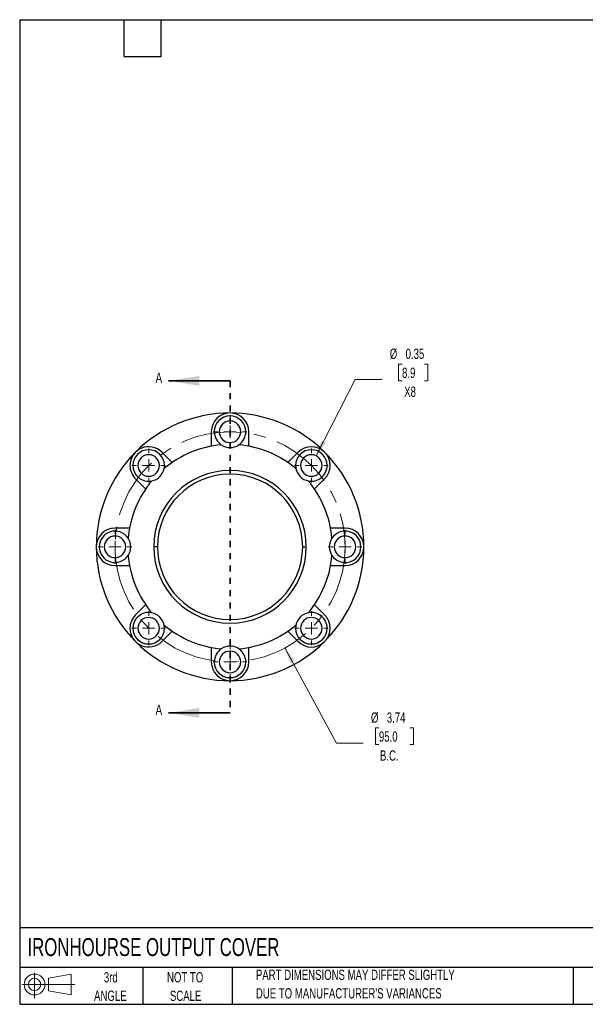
# Model space of a CAD drawing. Header units: inches. Extents: x 0.5 to 21.5, y 0.5 to 16.5.
# Tile 1 of 2: x 0.5 to 9.7, y 0.5 to 16.5. Entities that reach past the tile are written whole.
import ezdxf

# ---------------------------------------------------------------- set-up
doc = ezdxf.new("R2010")
doc.units = ezdxf.units.IN
doc.header["$LTSCALE"] = 2
doc.header["$MEASUREMENT"] = 0
doc.linetypes.add('CENTERX2', pattern=[0.8, 0.5, -0.1, 0.1, -0.1])
doc.linetypes.add('HIDDEN', pattern=[0.075, 0.05, -0.025])
doc.layers.add('TEXT', color=140, linetype='Continuous', lineweight=25)
doc.styles.add('SLDTEXTSTYLE0', font='TXT', dxfattribs={"width": 0.7})
doc.dimstyles.new('SLDDIMSTYLE0', dxfattribs={"dimtxt": 0.169922, "dimasz": 0.26, "dimexe": 0, "dimexo": 0.0625, "dimgap": 0.04248, "dimtad": 0, "dimtih": 1, "dimtoh": 1, "dimrnd": 1e-09, "dimzin": 12, "dimdsep": 46, "dimtxsty": 'SLDTEXTSTYLE0', "dimsah": 1, "dimcen": 0, "dimadec": 0, "dimazin": 3, "dimtfac": 1, "dimtofl": 0, "dimtmove": 0, "dimatfit": 3, "dimfxl": 0, "dimfrac": 2, "dimtolj": 1, "dimtzin": 12, "dimarcsym": 0})
doc.dimstyles.new('SLDDIMSTYLE1', dxfattribs={"dimtxt": 0.169922, "dimasz": 0.26, "dimexe": 0, "dimexo": 0.0625, "dimgap": 0.04248, "dimtad": 0, "dimtih": 1, "dimtoh": 1, "dimrnd": 1e-09, "dimdsep": 46, "dimtxsty": 'SLDTEXTSTYLE0', "dimsah": 1, "dimcen": 0, "dimadec": 0, "dimazin": 2, "dimtfac": 1, "dimtofl": 0, "dimtmove": 0, "dimatfit": 3, "dimfxl": 0, "dimfrac": 2, "dimtolj": 1, "dimtzin": 12, "dimarcsym": 0})

# ---------------------------------------------------------------- blocks, each defined once
blk = doc.blocks.new('Block11')
at = {"color": 7, "linetype": 'Continuous', "lineweight": 18}
for p, q in [((0.204, 0.418), (0.204, 0)), ((0.431, 0.328), (0.801, 0.396)), ((0.431, 0.126), (0.431, 0.328)), ((0.801, 0.396), (0.801, 0.058)), ((0, 0.227), (0.856, 0.227)), ((0.431, 0.126), (0.801, 0.058))]:
    blk.add_line(p, q, dxfattribs=at)
for radius in [0.169, 0.101]:
    blk.add_circle((0.204, 0.227), radius, dxfattribs=at)
blk = doc.blocks.new('Block12')
at = {"color": 7, "linetype": 'Continuous'}
blk.add_blockref('Block11', (0, 0), dxfattribs=at)
blk = doc.blocks.new('_D')
at = {"color": 7, "linetype": 'Continuous', "lineweight": 0}
for p, q in [((4.811, 6.29), (5.649, 4.743)), ((6.34, 4.99), (6.283, 4.99)), ((6.283, 4.99), (6.283, 4.72)), ((6.845, 4.99), (6.902, 4.99)), ((6.902, 4.99), (6.902, 4.72)), ((5.649, 4.743), (6.086, 4.743)), ((6.283, 4.72), (6.34, 4.72)), ((6.902, 4.72), (6.845, 4.72))]:
    blk.add_line(p, q, dxfattribs=at)
at = {"color": 7, "linetype": 'Continuous', "lineweight": 18}
blk.add_solid([(4.811, 6.29), (4.899, 6.042), (4.97, 6.08)], dxfattribs=at)
at = {"color": 7, "linetype": 'Continuous', "lineweight": 18, "char_height": 0.1667, "attachment_point": 1, "style": 'SLDTEXTSTYLE0'}
for s, insert in [('%%c', (6.211, 5.243)), ('3.74', (6.468, 5.243)), ('95.0', (6.34, 4.935)), ('B.C.', (6.357, 4.626))]:
    blk.add_mtext(s, dxfattribs=dict(at, insert=insert))
blk = doc.blocks.new('_D_1')
at = {"color": 7, "linetype": 'Continuous', "lineweight": 0}
for p, q in [((6.716, 10.902), (6.659, 10.902)), ((6.659, 10.902), (6.659, 10.632)), ((7.08, 10.902), (7.137, 10.902)), ((7.137, 10.902), (7.137, 10.632)), ((5.322, 9.412), (5.955, 10.655)), ((5.955, 10.655), (6.392, 10.655)), ((6.659, 10.632), (6.716, 10.632)), ((7.137, 10.632), (7.08, 10.632))]:
    blk.add_line(p, q, dxfattribs=at)
at = {"color": 7, "linetype": 'Continuous', "lineweight": 18}
blk.add_solid([(5.322, 9.412), (5.475, 9.626), (5.404, 9.662)], dxfattribs=at)
at = {"color": 7, "linetype": 'Continuous', "lineweight": 18, "char_height": 0.1667, "attachment_point": 1, "style": 'SLDTEXTSTYLE0'}
for s, insert in [('%%c', (6.517, 11.155)), ('0.35', (6.774, 11.155)), ('8.9', (6.716, 10.846)), ('X8', (6.751, 10.538))]:
    blk.add_mtext(s, dxfattribs=dict(at, insert=insert))
blk = doc.blocks.new('SW_CENTERMARKSYMBOL_0')
at = {"color": 0, "linetype": 'Continuous', "lineweight": 18}
for p, q in [((0, 0.2), (0, 0.275)), ((-0.2, 0), (-0.275, 0)), ((0, 0), (-0.1, 0)), ((0, 0), (0, 0.1)), ((0, 0), (0, -0.1)), ((0, 0), (0.1, 0)), ((0.2, 0), (0.275, 0)), ((0, -0.2), (0, -0.275))]:
    blk.add_line(p, q, dxfattribs=at)
blk = doc.blocks.new('SW_CENTERMARKSYMBOL_1')
at = {"color": 0, "linetype": 'Continuous', "lineweight": 18}
for p, q in [((0, 0.2), (0, 0.275)), ((-0.2, 0), (-0.275, 0)), ((0, 0), (-0.1, 0)), ((0, 0), (0, 0.1)), ((0, 0), (0, -0.1)), ((0, 0), (0.1, 0)), ((0.2, 0), (0.275, 0)), ((0, -0.2), (0, -0.275))]:
    blk.add_line(p, q, dxfattribs=at)
blk = doc.blocks.new('SW_CENTERMARKSYMBOL_2')
at = {"color": 0, "linetype": 'Continuous', "lineweight": 18}
for p, q in [((0, 0.2), (0, 0.275)), ((-0.2, 0), (-0.275, 0)), ((0, 0), (-0.1, 0)), ((0, 0), (0, 0.1)), ((0, 0), (0, -0.1)), ((0, 0), (0.1, 0)), ((0.2, 0), (0.275, 0)), ((0, -0.2), (0, -0.275))]:
    blk.add_line(p, q, dxfattribs=at)
blk = doc.blocks.new('SW_CENTERMARKSYMBOL_3')
at = {"color": 0, "linetype": 'Continuous', "lineweight": 18}
for p, q in [((0, 0.2), (0, 0.275)), ((-0.2, 0), (-0.275, 0)), ((0, 0), (-0.1, 0)), ((0, 0), (0, 0.1)), ((0, 0), (0, -0.1)), ((0, 0), (0.1, 0)), ((0.2, 0), (0.275, 0)), ((0, -0.2), (0, -0.275))]:
    blk.add_line(p, q, dxfattribs=at)
blk = doc.blocks.new('SW_CENTERMARKSYMBOL_4')
at = {"color": 0, "linetype": 'Continuous', "lineweight": 18}
for p, q in [((0, 0.2), (0, 0.275)), ((-0.2, 0), (-0.275, 0)), ((0, 0), (-0.1, 0)), ((0, 0), (0, 0.1)), ((0, 0), (0, -0.1)), ((0, 0), (0.1, 0)), ((0.2, 0), (0.275, 0)), ((0, -0.2), (0, -0.275))]:
    blk.add_line(p, q, dxfattribs=at)
blk = doc.blocks.new('SW_CENTERMARKSYMBOL_5')
at = {"color": 0, "linetype": 'Continuous', "lineweight": 18}
for p, q in [((0, 0.2), (0, 0.275)), ((-0.2, 0), (-0.275, 0)), ((0, 0), (-0.1, 0)), ((0, 0), (0, 0.1)), ((0, 0), (0, -0.1)), ((0, 0), (0.1, 0)), ((0.2, 0), (0.275, 0)), ((0, -0.2), (0, -0.275))]:
    blk.add_line(p, q, dxfattribs=at)
blk = doc.blocks.new('SW_CENTERMARKSYMBOL_6')
at = {"color": 0, "linetype": 'Continuous', "lineweight": 18}
for p, q in [((0, 0.2), (0, 0.275)), ((-0.2, 0), (-0.275, 0)), ((0, 0), (-0.1, 0)), ((0, 0), (0, 0.1)), ((0, 0), (0, -0.1)), ((0, 0), (0.1, 0)), ((0.2, 0), (0.275, 0)), ((0, -0.2), (0, -0.275))]:
    blk.add_line(p, q, dxfattribs=at)
blk = doc.blocks.new('SW_CENTERMARKSYMBOL_7')
at = {"color": 0, "linetype": 'Continuous', "lineweight": 18}
for p, q in [((0, 0.2), (0, 0.275)), ((-0.2, 0), (-0.275, 0)), ((0, 0), (-0.1, 0)), ((0, 0), (0, 0.1)), ((0, 0), (0, -0.1)), ((0, 0), (0.1, 0)), ((0.2, 0), (0.275, 0)), ((0, -0.2), (0, -0.275))]:
    blk.add_line(p, q, dxfattribs=at)

msp = doc.modelspace()

# ---------------------------------------------------------------- linework, layer by layer
at = {"color": 7, "linetype": 'Continuous', "lineweight": 35}
for p, q in [((3.92, 10.631), (2.92, 10.631)), ((3.92, 5.236), (2.92, 5.236))]:
    msp.add_line(p, q, dxfattribs=at)
at = {"color": 7, "linetype": 'HIDDEN', "lineweight": 35}
msp.add_line((3.92, 10.631), (3.92, 5.236), dxfattribs=at)
for p, q in [((3.615, 9.804), (3.615, 9.569)), ((4.225, 9.569), (4.225, 9.804)), ((2.979, 9.306), (2.813, 9.472)), ((5.026, 9.472), (4.86, 9.306)), ((2.382, 9.04), (2.548, 8.874)), ((5.292, 8.874), (5.458, 9.04)), ((2.285, 8.239), (2.05, 8.239)), ((5.79, 8.239), (5.555, 8.239)), ((2.739, 7.934), (2.68, 7.934)), ((5.101, 7.934), (5.16, 7.934)), ((2.05, 7.629), (2.285, 7.629)), ((5.555, 7.629), (5.79, 7.629)), ((2.548, 6.993), (2.382, 6.827)), ((5.458, 6.827), (5.292, 6.993)), ((2.813, 6.396), (2.979, 6.562)), ((4.86, 6.562), (5.026, 6.396)), ((3.615, 6.299), (3.615, 6.064)), ((4.225, 6.064), (4.225, 6.299))]:
    msp.add_line(p, q)
at = {"color": 7, "linetype": 'CENTERX2', "lineweight": 18}
msp.add_circle((3.92, 7.934), 1.87, dxfattribs=at)
for centre, radius, start, end in [((3.92, 7.934), 2.175, 90, 135), ((3.92, 9.804), 0.305, 0, 180), ((3.92, 7.934), 2.175, 45, 90), ((3.92, 9.804), 0.256, 0, 180), ((3.92, 9.804), 0.175, 0, 180), ((3.92, 9.804), 0.256, 180, 236.2508), ((3.92, 9.804), 0.175, 180, 0), ((3.92, 9.804), 0.256, 303.7492, 0), ((3.92, 7.934), 2.175, 135, 180), ((2.597, 9.256), 0.305, 45, 180), ((2.597, 9.256), 0.256, 0, 180), ((3.92, 7.934), 1.663, 94.9031, 130.0969), ((3.92, 9.804), 0.256, 236.2508, 303.7492), ((3.92, 7.934), 1.663, 49.9031, 85.0969), ((5.242, 9.256), 0.256, 0, 180), ((5.242, 9.256), 0.305, 315, 135), ((3.92, 7.934), 2.175, 0, 45), ((2.597, 9.256), 0.175, 0, 180), ((5.242, 9.256), 0.175, 0, 180), ((2.597, 9.256), 0.305, 180, 225), ((2.597, 9.256), 0.256, 180, 281.2508), ((2.597, 9.256), 0.175, 180, 0), ((2.597, 9.256), 0.256, 281.2508, 348.7492), ((3.92, 7.934), 1.24, 0, 180), ((2.597, 9.256), 0.256, 348.7492, 0), ((5.242, 9.256), 0.256, 180, 191.2508), ((5.242, 9.256), 0.256, 191.2508, 258.7492), ((5.242, 9.256), 0.175, 180, 0), ((5.242, 9.256), 0.256, 258.7492, 0), ((3.92, 7.934), 1.663, 139.9031, 175.0969), ((3.92, 7.934), 1.181, 0, 180), ((3.92, 7.934), 1.663, 4.9031, 40.0969), ((2.05, 7.934), 0.305, 90, 180), ((2.05, 7.934), 0.256, 33.7492, 180), ((5.79, 7.934), 0.256, 0, 146.2508), ((5.79, 7.934), 0.305, 270, 90), ((2.05, 7.934), 0.175, 0, 180), ((2.05, 7.934), 0.256, 0, 33.7492), ((5.79, 7.934), 0.256, 146.2508, 180), ((5.79, 7.934), 0.175, 0, 180), ((2.05, 7.934), 0.305, 180, 270), ((3.92, 7.934), 2.175, 180, 225), ((2.05, 7.934), 0.256, 180, 326.2508), ((2.05, 7.934), 0.175, 180, 0), ((2.05, 7.934), 0.256, 326.2508, 0), ((3.92, 7.934), 1.24, 180, 0), ((3.92, 7.934), 1.181, 180, 0), ((3.92, 7.934), 2.175, 315, 0), ((5.79, 7.934), 0.256, 180, 213.7492), ((5.79, 7.934), 0.256, 213.7492, 0), ((5.79, 7.934), 0.175, 180, 0), ((3.92, 7.934), 1.663, 184.9031, 220.0969), ((3.92, 7.934), 1.663, 319.9031, 355.0969), ((2.597, 6.611), 0.305, 135, 180), ((2.597, 6.611), 0.256, 78.7492, 180), ((2.597, 6.611), 0.175, 0, 180), ((2.597, 6.611), 0.256, 11.2508, 78.7492), ((5.242, 6.611), 0.256, 101.2508, 168.7492), ((5.242, 6.611), 0.305, 225, 45), ((5.242, 6.611), 0.175, 0, 180), ((5.242, 6.611), 0.256, 0, 101.2508), ((2.597, 6.611), 0.305, 180, 315), ((2.597, 6.611), 0.256, 180, 0), ((2.597, 6.611), 0.175, 180, 0), ((3.92, 7.934), 1.663, 229.9031, 265.0969), ((2.597, 6.611), 0.256, 0, 11.2508), ((3.92, 7.934), 1.663, 274.9031, 310.0969), ((5.242, 6.611), 0.256, 168.7492, 180), ((5.242, 6.611), 0.256, 180, 0), ((5.242, 6.611), 0.175, 180, 0), ((3.92, 7.934), 2.175, 225, 270), ((3.92, 6.064), 0.256, 123.7492, 180), ((3.92, 6.064), 0.256, 56.2508, 123.7492), ((3.92, 7.934), 2.175, 270, 315), ((3.92, 6.064), 0.256, 0, 56.2508), ((3.92, 6.064), 0.175, 0, 180), ((3.92, 6.064), 0.305, 180, 0), ((3.92, 6.064), 0.256, 180, 0), ((3.92, 6.064), 0.175, 180, 0)]:
    msp.add_arc(centre, radius, start, end)
at = {"color": 7, "linetype": 'Continuous', "lineweight": 35}
for points in [[(2.92, 10.631), (3.42, 10.551), (3.42, 10.711)], [(2.92, 5.236), (3.42, 5.156), (3.42, 5.316)]]:
    msp.add_solid(points, dxfattribs=at)
at = {"layer": 'TEXT'}
for p, q in [((0.5, 16.5), (21.5, 16.5)), ((0.5, 16.5), (0.5, 0.5)), ((2.2, 15.9), (2.2, 16.5)), ((2.8, 15.9), (2.8, 16.5)), ((2.2, 15.9), (2.8, 15.9)), ((21.5, 1.742), (0.5, 1.742)), ((21.5, 1.1), (0.5, 1.1)), ((2.5, 1.1), (2.5, 0.5)), ((3.954, 1.1), (3.954, 0.5)), ((9.5, 1.1), (9.5, 0.5)), ((0.5, 0.5), (21.5, 0.5))]:
    msp.add_line(p, q, dxfattribs=at)

# ---------------------------------------------------------------- block references
at = {"color": 7, "linetype": 'Continuous', "lineweight": 0}
for name, p in [('SW_CENTERMARKSYMBOL_7', (3.92, 9.804)), ('SW_CENTERMARKSYMBOL_6', (2.597, 9.256)), ('SW_CENTERMARKSYMBOL_0', (5.242, 9.256)), ('SW_CENTERMARKSYMBOL_5', (2.05, 7.934)), ('SW_CENTERMARKSYMBOL_1', (5.79, 7.934)), ('SW_CENTERMARKSYMBOL_4', (2.597, 6.611)), ('SW_CENTERMARKSYMBOL_2', (5.242, 6.611)), ('SW_CENTERMARKSYMBOL_3', (3.92, 6.064))]:
    msp.add_blockref(name, p, dxfattribs=at)
at = {"layer": 'TEXT'}
msp.add_blockref('Block12', (0.538, 0.595), dxfattribs=at)

# ---------------------------------------------------------------- texts
at = {"color": 7, "linetype": 'Continuous', "char_height": 0.17, "attachment_point": 1, "style": 'SLDTEXTSTYLE0'}
for insert in [(2.709, 10.766), (2.709, 5.371)]:
    msp.add_mtext('A', dxfattribs=dict(at, insert=insert))
at = {"layer": 'TEXT', "style": 'SLDTEXTSTYLE0'}
for s, insert, char_height, attachment_point in [('IRONHOURSE OUTPUT COVER', (0.627, 1.576), 0.29167, 1), ('3rd', (1.981, 1.023), 0.1667, 2), ('NOT TO', (3.19, 1.023), 0.1667, 2), ('PART DIMENSIONS MAY DIFFER SLIGHTLY', (4.34, 1.063), 0.16667, 1), ('ANGLE', (1.974, 0.722), 0.1667, 2), ('SCALE', (3.198, 0.722), 0.1667, 2), ("DUE TO MANUFACTURER'S VARIANCES", (4.34, 0.762), 0.16667, 1)]:
    msp.add_mtext(s, dxfattribs=dict(at, insert=insert, char_height=char_height, attachment_point=attachment_point))

# ---------------------------------------------------------------- dimensions: what is measured, and where the dimension line sits
at = {"color": 7, "linetype": 'Continuous', "lineweight": 18}
for p1, p2, text, dimstyle, picture, middle in [((5.163, 9.1), (5.322, 9.412), '<>\\PX8', 'SLDDIMSTYLE1', '_D_1', (6.898, 10.743)), ((3.029, 9.578), (4.811, 6.29), '<>\\PB.C.', 'SLDDIMSTYLE0', '_D', (6.592, 4.831))]:
    dim = msp.add_diameter_dim_2p(p1=p1, p2=p2, text=text, dimstyle=dimstyle, dxfattribs=at)
    dim.commit()
    dim.dimension.update_dxf_attribs({"geometry": picture, "text_midpoint": middle, "dimtype": 163})

doc.saveas('drawing.dxf')
